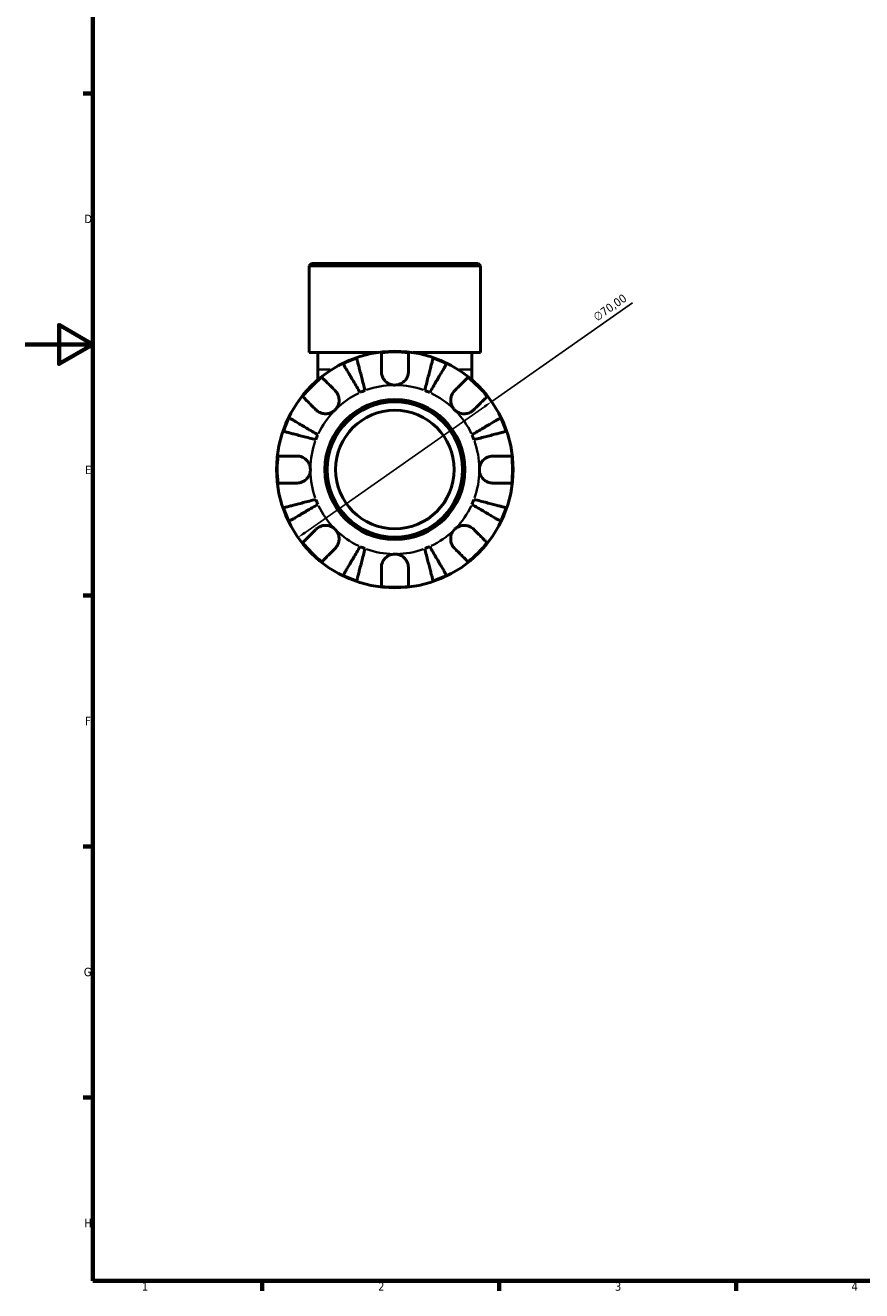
# Model space of a CAD drawing. Header units: millimetres. Extents: x 0 to 902, y 0 to 783.
# Tile 1 of 6: x 0 to 247, y 17 to 391. Entities that reach past the tile are written whole.
import ezdxf

# ---------------------------------------------------------------- set-up
doc = ezdxf.new("R2010")
doc.units = ezdxf.units.MM
for name, color, linetype, lineweight in [('Border (ISO)', 7, 'Continuous', 70), ('Dimension (ISO)', 7, 'Continuous', 25), ('Visible (ISO)', 7, 'Continuous', 50), ('Visible Narrow (ISO)', 7, 'Continuous', 35)]:
    doc.layers.add(name, color=color, linetype=linetype, lineweight=lineweight)
doc.styles.add('Note Text (ISO)', font='tahoma.ttf')
doc.dimstyles.new('Default (ISO)', dxfattribs={"dimtxt": 2.5, "dimasz": 2.5, "dimexe": 3.175, "dimexo": 0, "dimgap": 0.762, "dimtad": 1, "dimrnd": 1e-08, "dimzin": 0, "dimtxsty": 'Note Text (ISO)', "dimcen": 0.09, "dimdle": 10, "dimclrd": 256, "dimclre": 256, "dimclrt": 232, "dimazin": 0, "dimtfac": 1.40208, "dimtmove": 0, "dimatfit": 3, "dimfxl": 1, "dimtolj": 1, "dimtzin": 0, "dimlwd": -1, "dimlwe": -1, "dimarcsym": 0})

# ---------------------------------------------------------------- blocks, each defined once
blk = doc.blocks.new('Borders Default Border')
at = {"layer": 'Border (ISO)'}
for p, q in [((20, 371.25), (17.1, 371.25)), ((20, 222.75), (17.1, 222.75)), ((20, 148.5), (17.1, 148.5)), ((20, 74.25), (17.1, 74.25)), ((70.08, 20), (70.08, 17.1)), ((140.17, 20), (140.17, 17.1)), ((210.25, 20), (210.25, 17.1))]:
    blk.add_line(p, q, dxfattribs=at)
at = {"layer": 'Border (ISO)', "flags": 128}
for points in [[(20, 20), (20, 574), (821, 574), (821, 20), (20, 20)], [(0, 297), (20, 297), (10, 302.77), (10, 291.23), (20, 297)]]:
    blk.add_lwpolyline(points, dxfattribs=at)
at = {"layer": 'Border (ISO)', "color": 232, "true_color": 0xca0064, "char_height": 2.5, "attachment_point": 7, "style": 'Note Text (ISO)'}
for s, insert in [('D', (17.43, 332.88)), ('E', (17.64, 258.63)), ('F', (17.7, 184.38)), ('G', (17.31, 110.08)), ('H', (17.44, 35.88)), ('1', (34.48, 17.1)), ('2', (104.37, 17.1)), ('3', (174.43, 17.05)), ('4', (244.42, 17.1))]:
    blk.add_mtext(s, dxfattribs=dict(at, insert=insert))
blk = doc.blocks.new('*D14')
at = {"layer": 'Defpoints', "color": 0, "transparency": 16777216}
for p in [(137.98, 280.09), (80.68, 239.89)]:
    blk.add_point(p, dxfattribs=at)
at = {"layer": 'Dimension (ISO)', "transparency": 16777216}
for p, q in [((137.98, 280.09), (179.61, 309.3)), ((82.73, 241.32), (135.93, 278.66))]:
    blk.add_line(p, q, dxfattribs=at)
for points in [[(135.7, 279), (136.17, 278.32), (137.98, 280.09)], [(82.49, 241.66), (82.97, 240.98), (80.68, 239.89)]]:
    blk.add_solid(points, dxfattribs=at)
at = {"layer": 'Dimension (ISO)', "color": 232, "true_color": 0xca0064, "transparency": 16777216, "insert": (167.71, 305.81), "char_height": 2.5, "attachment_point": 1, "rotation": 35.0563, "style": 'Note Text (ISO)'}
blk.add_mtext('\\A1;∅70,00', dxfattribs=at)

msp = doc.modelspace()

# ---------------------------------------------------------------- linework, layer by layer
at = {"layer": 'Visible (ISO)'}
for p, q in [((84.712, 320.991), (84.012, 320.291)), ((134.65, 320.291), (84.012, 320.291)), ((84.012, 294.591), (84.012, 320.291)), ((84.712, 320.991), (133.95, 320.991)), ((133.95, 320.991), (134.65, 320.291)), ((134.65, 294.591), (134.65, 320.291)), ((104.054, 294.591), (84.012, 294.591)), ((86.544, 294.591), (86.544, 289.551)), ((134.65, 294.591), (114.607, 294.591)), ((132.118, 294.591), (132.118, 289.551)), ((86.544, 289.551), (86.544, 286.557)), ((132.118, 286.557), (132.118, 289.551))]:
    msp.add_line(p, q, dxfattribs=at)
for radius in [35, 20.7, 20, 17.528]:
    msp.add_circle((109.331, 259.991), radius, dxfattribs=at)
for radius, start, end in [(34.798, 108.92587, 116.07413), (34.798, 83.3993, 96.6007), (34.798, 63.92587, 71.07413), (34.798, 128.3993, 141.6007), (34.798, 38.3993, 51.6007), (25, 110.66622, 114.33378), (25, 65.66622, 69.33378), (34.798, 153.92587, 161.07413), (34.798, 18.92587, 26.07413), (25, 155.66622, 159.33378), (25, 20.66622, 24.33378), (34.798, 173.3993, 186.6007), (34.798, 353.3993, 6.6007), (25, 200.66622, 204.33378), (25, 335.66622, 339.33378), (34.798, 198.92587, 206.07413), (34.798, 333.92587, 341.07413), (34.798, 218.3993, 231.6007), (25, 245.66622, 249.33378), (25, 290.66622, 294.33378), (34.798, 308.3993, 321.6007), (34.798, 243.92587, 251.07413), (34.798, 288.92587, 296.07413), (34.798, 263.3993, 276.6007)]:
    msp.add_arc((109.331, 259.991), radius, start, end, dxfattribs=at)
for points, knots in [([(98.044, 292.908), (98.077, 292.781), (98.127, 292.59), (98.243, 292.138), (98.322, 291.833), (98.51, 291.108), (98.618, 290.688), (98.837, 289.841), (98.968, 289.336), (99.249, 288.249), (99.4, 287.667), (99.687, 286.557), (99.849, 285.927), (100.182, 284.641), (100.352, 283.984), (100.508, 283.383)], [0.1897184, 0.1897184, 0.1897184, 0.1897184, 0.3698032, 0.3698032, 0.5549844, 0.5549844, 0.7401655, 0.7401655, 0.9258164, 0.9258164, 1.1114673, 1.1114673, 1.2978252, 1.2978252, 1.484183, 1.484183, 1.484183, 1.484183]), ([(105.331, 288.991), (105.331, 289.43), (105.331, 289.874), (105.331, 290.861), (105.331, 291.385), (105.331, 292.262), (105.331, 292.697), (105.331, 293.448), (105.331, 293.763), (105.331, 294.23), (105.331, 294.427), (105.331, 294.559)], [4.90264375, 4.90264375, 4.90264375, 4.90264375, 5.04224508, 5.04224508, 5.22854914, 5.22854914, 5.41380406, 5.41380406, 5.59905898, 5.59905898, 5.77859995, 5.77859995, 5.77859995, 5.77859995]), ([(113.331, 294.559), (113.331, 294.427), (113.331, 294.23), (113.331, 293.763), (113.331, 293.448), (113.331, 292.697), (113.331, 292.262), (113.331, 291.385), (113.331, 290.861), (113.331, 289.874), (113.331, 289.43), (113.331, 288.991)], [0.18972425, 0.18972425, 0.18972425, 0.18972425, 0.36926522, 0.36926522, 0.55452014, 0.55452014, 0.73977506, 0.73977506, 0.92607912, 0.92607912, 1.06568045, 1.06568045, 1.06568045, 1.06568045]), ([(118.154, 283.383), (118.309, 283.984), (118.479, 284.641), (118.812, 285.927), (118.975, 286.557), (119.262, 287.667), (119.412, 288.249), (119.693, 289.336), (119.824, 289.841), (120.043, 290.688), (120.152, 291.108), (120.339, 291.833), (120.418, 292.138), (120.535, 292.59), (120.584, 292.781), (120.617, 292.908)], [4.4593823, 4.4593823, 4.4593823, 4.4593823, 4.6457401, 4.6457401, 4.832098, 4.832098, 5.0177489, 5.0177489, 5.2033998, 5.2033998, 5.388581, 5.388581, 5.5737621, 5.5737621, 5.753847, 5.753847, 5.753847, 5.753847]), ([(99.029, 282.77), (98.714, 283.306), (98.37, 283.89), (97.695, 285.035), (97.365, 285.596), (96.784, 286.583), (96.478, 287.101), (95.908, 288.069), (95.644, 288.518), (95.2, 289.272), (94.979, 289.646), (94.599, 290.291), (94.44, 290.562), (94.203, 290.964), (94.102, 291.135), (94.036, 291.248)], [4.4593823, 4.4593823, 4.4593823, 4.4593823, 4.6457401, 4.6457401, 4.832098, 4.832098, 5.0177489, 5.0177489, 5.2033998, 5.2033998, 5.388581, 5.388581, 5.5737621, 5.5737621, 5.753847, 5.753847, 5.753847, 5.753847]), ([(109.331, 284.991), (108.955, 284.991), (108.581, 285.044), (107.811, 285.267), (107.424, 285.449), (106.735, 285.921), (106.436, 286.201), (105.967, 286.798), (105.789, 287.1), (105.567, 287.618), (105.499, 287.822), (105.402, 288.216), (105.37, 288.404), (105.337, 288.725), (105.331, 288.859), (105.331, 288.991)], [0, 0, 0, 0, 0.11274969, 0.11274969, 0.24046199, 0.24046199, 0.3630761, 0.3630761, 0.46982648, 0.46982648, 0.53680834, 0.53680834, 0.59738122, 0.59738122, 0.64072731, 0.64072731, 0.64072731, 0.64072731]), ([(113.331, 288.991), (113.331, 288.793), (113.316, 288.592), (113.257, 288.203), (113.215, 288.015), (113.089, 287.6), (112.998, 287.374), (112.685, 286.77), (112.423, 286.415), (111.747, 285.765), (111.329, 285.491), (110.383, 285.096), (109.86, 284.991), (109.331, 284.991)], [-0.64798358, -0.64798358, -0.64798358, -0.64798358, -0.58129223, -0.58129223, -0.51957432, -0.51957432, -0.44316993, -0.44316993, -0.3085364, -0.3085364, -0.15881239, -0.15881239, 0, 0, 0, 0]), ([(124.626, 291.248), (124.559, 291.135), (124.459, 290.964), (124.222, 290.562), (124.062, 290.291), (123.682, 289.646), (123.462, 289.272), (123.018, 288.518), (122.753, 288.069), (122.183, 287.101), (121.878, 286.583), (121.296, 285.596), (120.966, 285.035), (120.292, 283.89), (119.947, 283.306), (119.632, 282.77)], [0.1897184, 0.1897184, 0.1897184, 0.1897184, 0.3698032, 0.3698032, 0.5549844, 0.5549844, 0.7401655, 0.7401655, 0.9258164, 0.9258164, 1.1114673, 1.1114673, 1.2978252, 1.2978252, 1.484183, 1.484183, 1.484183, 1.484183]), ([(87.716, 287.262), (87.809, 287.17), (87.949, 287.03), (88.279, 286.7), (88.502, 286.477), (89.032, 285.946), (89.34, 285.639), (89.961, 285.018), (90.331, 284.648), (91.029, 283.95), (91.343, 283.636), (91.653, 283.326)], [0.18972425, 0.18972425, 0.18972425, 0.18972425, 0.36926522, 0.36926522, 0.55452014, 0.55452014, 0.73977506, 0.73977506, 0.92607912, 0.92607912, 1.06568045, 1.06568045, 1.06568045, 1.06568045]), ([(127.008, 283.326), (127.318, 283.636), (127.633, 283.95), (128.33, 284.648), (128.701, 285.018), (129.321, 285.639), (129.629, 285.946), (130.16, 286.477), (130.383, 286.7), (130.713, 287.03), (130.852, 287.17), (130.945, 287.262)], [4.90264375, 4.90264375, 4.90264375, 4.90264375, 5.04224508, 5.04224508, 5.22854914, 5.22854914, 5.41380406, 5.41380406, 5.59905898, 5.59905898, 5.77859995, 5.77859995, 5.77859995, 5.77859995]), ([(85.996, 277.669), (85.686, 277.979), (85.372, 278.293), (84.674, 278.991), (84.304, 279.361), (83.683, 279.982), (83.376, 280.29), (82.845, 280.82), (82.622, 281.043), (82.292, 281.373), (82.152, 281.513), (82.06, 281.606)], [4.90264375, 4.90264375, 4.90264375, 4.90264375, 5.04224508, 5.04224508, 5.22854914, 5.22854914, 5.41380406, 5.41380406, 5.59905898, 5.59905898, 5.77859995, 5.77859995, 5.77859995, 5.77859995]), ([(91.653, 283.326), (91.741, 283.238), (91.826, 283.145), (92.069, 282.851), (92.215, 282.637), (92.472, 282.162), (92.58, 281.903), (92.774, 281.247), (92.83, 280.846), (92.817, 279.938), (92.715, 279.442), (92.323, 278.487), (92.027, 278.043), (91.653, 277.669)], [-0.64434498, -0.64434498, -0.64434498, -0.64434498, -0.60308586, -0.60308586, -0.52007987, -0.52007987, -0.43273909, -0.43273909, -0.31000661, -0.31000661, -0.15868997, -0.15868997, 0, 0, 0, 0]), ([(127.008, 277.669), (126.799, 277.878), (126.613, 278.11), (126.286, 278.628), (126.15, 278.915), (125.909, 279.626), (125.838, 280.056), (125.836, 280.898), (125.898, 281.301), (126.1, 281.952), (126.21, 282.207), (126.472, 282.676), (126.621, 282.89), (126.858, 283.169), (126.932, 283.249), (127.008, 283.326)], [0, 0, 0, 0, 0.08884908, 0.08884908, 0.18379648, 0.18379648, 0.31419699, 0.31419699, 0.43784665, 0.43784665, 0.52411276, 0.52411276, 0.60765264, 0.60765264, 0.6434969, 0.6434969, 0.6434969, 0.6434969]), ([(136.602, 281.606), (136.509, 281.513), (136.369, 281.373), (136.039, 281.043), (135.816, 280.82), (135.286, 280.29), (134.978, 279.982), (134.358, 279.361), (133.987, 278.991), (133.29, 278.293), (132.975, 277.979), (132.665, 277.669)], [0.18972425, 0.18972425, 0.18972425, 0.18972425, 0.36926522, 0.36926522, 0.55452014, 0.55452014, 0.73977506, 0.73977506, 0.92607912, 0.92607912, 1.06568045, 1.06568045, 1.06568045, 1.06568045]), ([(91.653, 277.669), (91.444, 277.46), (91.212, 277.274), (90.694, 276.947), (90.407, 276.81), (89.696, 276.569), (89.266, 276.498), (88.424, 276.496), (88.021, 276.558), (87.37, 276.761), (87.115, 276.871), (86.646, 277.133), (86.432, 277.282), (86.153, 277.519), (86.073, 277.593), (85.996, 277.669)], [0, 0, 0, 0, 0.08884908, 0.08884908, 0.18379648, 0.18379648, 0.31419699, 0.31419699, 0.43784665, 0.43784665, 0.52411276, 0.52411276, 0.60765264, 0.60765264, 0.6434969, 0.6434969, 0.6434969, 0.6434969]), ([(132.665, 277.669), (132.577, 277.581), (132.484, 277.496), (132.19, 277.253), (131.976, 277.107), (131.501, 276.85), (131.242, 276.742), (130.587, 276.548), (130.186, 276.492), (129.278, 276.505), (128.781, 276.607), (127.827, 276.999), (127.382, 277.295), (127.008, 277.669)], [-0.64434498, -0.64434498, -0.64434498, -0.64434498, -0.60308586, -0.60308586, -0.52007987, -0.52007987, -0.43273909, -0.43273909, -0.31000661, -0.31000661, -0.15868997, -0.15868997, 0, 0, 0, 0]), ([(78.074, 275.286), (78.187, 275.22), (78.358, 275.119), (78.76, 274.882), (79.031, 274.723), (79.676, 274.343), (80.05, 274.122), (80.804, 273.678), (81.253, 273.414), (82.221, 272.844), (82.739, 272.538), (83.726, 271.957), (84.287, 271.627), (85.432, 270.952), (86.016, 270.608), (86.552, 270.293)], [0.1897184, 0.1897184, 0.1897184, 0.1897184, 0.3698032, 0.3698032, 0.5549844, 0.5549844, 0.7401655, 0.7401655, 0.9258164, 0.9258164, 1.1114673, 1.1114673, 1.2978252, 1.2978252, 1.484183, 1.484183, 1.484183, 1.484183]), ([(132.11, 270.293), (132.645, 270.608), (133.23, 270.952), (134.375, 271.627), (134.935, 271.957), (135.922, 272.538), (136.441, 272.844), (137.408, 273.414), (137.858, 273.678), (138.611, 274.122), (138.985, 274.343), (139.631, 274.723), (139.902, 274.882), (140.304, 275.119), (140.474, 275.22), (140.587, 275.286)], [4.4593823, 4.4593823, 4.4593823, 4.4593823, 4.6457401, 4.6457401, 4.832098, 4.832098, 5.0177489, 5.0177489, 5.2033998, 5.2033998, 5.388581, 5.388581, 5.5737621, 5.5737621, 5.753847, 5.753847, 5.753847, 5.753847]), ([(85.939, 268.814), (85.338, 268.97), (84.681, 269.14), (83.395, 269.473), (82.765, 269.635), (81.655, 269.922), (81.073, 270.073), (79.986, 270.354), (79.481, 270.485), (78.634, 270.704), (78.214, 270.812), (77.489, 271), (77.184, 271.079), (76.732, 271.195), (76.541, 271.245), (76.414, 271.278)], [4.4593823, 4.4593823, 4.4593823, 4.4593823, 4.6457401, 4.6457401, 4.832098, 4.832098, 5.0177489, 5.0177489, 5.2033998, 5.2033998, 5.388581, 5.388581, 5.5737621, 5.5737621, 5.753847, 5.753847, 5.753847, 5.753847]), ([(142.247, 271.278), (142.12, 271.245), (141.929, 271.195), (141.477, 271.079), (141.173, 271), (140.448, 270.812), (140.027, 270.704), (139.18, 270.485), (138.675, 270.354), (137.588, 270.073), (137.006, 269.922), (135.897, 269.635), (135.267, 269.473), (133.98, 269.14), (133.323, 268.97), (132.722, 268.814)], [0.1897184, 0.1897184, 0.1897184, 0.1897184, 0.3698032, 0.3698032, 0.5549844, 0.5549844, 0.7401655, 0.7401655, 0.9258164, 0.9258164, 1.1114673, 1.1114673, 1.2978252, 1.2978252, 1.484183, 1.484183, 1.484183, 1.484183]), ([(74.763, 263.991), (74.895, 263.991), (75.092, 263.991), (75.559, 263.991), (75.874, 263.991), (76.625, 263.991), (77.06, 263.991), (77.937, 263.991), (78.461, 263.991), (79.448, 263.991), (79.892, 263.991), (80.331, 263.991)], [0.18972425, 0.18972425, 0.18972425, 0.18972425, 0.36926522, 0.36926522, 0.55452014, 0.55452014, 0.73977506, 0.73977506, 0.92607912, 0.92607912, 1.06568045, 1.06568045, 1.06568045, 1.06568045]), ([(80.331, 263.991), (80.477, 263.991), (80.625, 263.983), (81.011, 263.94), (81.248, 263.892), (81.739, 263.745), (81.99, 263.641), (82.588, 263.318), (82.916, 263.071), (83.551, 262.416), (83.83, 261.994), (84.226, 261.043), (84.331, 260.519), (84.331, 259.991)], [-0.64008532, -0.64008532, -0.64008532, -0.64008532, -0.59222185, -0.59222185, -0.51595037, -0.51595037, -0.43235608, -0.43235608, -0.30863031, -0.30863031, -0.15844955, -0.15844955, 0, 0, 0, 0]), ([(134.331, 259.991), (134.331, 260.329), (134.373, 260.665), (134.551, 261.351), (134.693, 261.694), (135.14, 262.459), (135.485, 262.848), (136.16, 263.369), (136.453, 263.539), (136.992, 263.769), (137.229, 263.845), (137.716, 263.952), (137.964, 263.982), (138.249, 263.991), (138.29, 263.991), (138.331, 263.991)], [-2.77804136, -2.77804136, -2.77804136, -2.77804136, -2.67672151, -2.67672151, -2.56558131, -2.56558131, -2.40960112, -2.40960112, -2.30519389, -2.30519389, -2.22617552, -2.22617552, -2.14450488, -2.14450488, -2.1308178, -2.1308178, -2.1308178, -2.1308178]), ([(138.331, 263.991), (138.769, 263.991), (139.214, 263.991), (140.2, 263.991), (140.724, 263.991), (141.602, 263.991), (142.037, 263.991), (142.787, 263.991), (143.103, 263.991), (143.569, 263.991), (143.767, 263.991), (143.898, 263.991)], [4.90264375, 4.90264375, 4.90264375, 4.90264375, 5.04224508, 5.04224508, 5.22854914, 5.22854914, 5.41380406, 5.41380406, 5.59905898, 5.59905898, 5.77859995, 5.77859995, 5.77859995, 5.77859995]), ([(84.331, 259.991), (84.331, 259.654), (84.288, 259.317), (84.111, 258.632), (83.969, 258.288), (83.521, 257.523), (83.177, 257.135), (82.501, 256.614), (82.208, 256.444), (81.669, 256.213), (81.432, 256.138), (80.945, 256.031), (80.698, 256.001), (80.412, 255.992), (80.371, 255.991), (80.331, 255.991)], [-2.77804136, -2.77804136, -2.77804136, -2.77804136, -2.67672151, -2.67672151, -2.56558131, -2.56558131, -2.40960112, -2.40960112, -2.30519389, -2.30519389, -2.22617552, -2.22617552, -2.14450488, -2.14450488, -2.1308178, -2.1308178, -2.1308178, -2.1308178]), ([(138.331, 255.991), (138.184, 255.991), (138.036, 255.999), (137.651, 256.042), (137.414, 256.09), (136.923, 256.238), (136.672, 256.341), (136.073, 256.664), (135.745, 256.912), (135.11, 257.567), (134.832, 257.989), (134.435, 258.94), (134.331, 259.463), (134.331, 259.991)], [-0.64008532, -0.64008532, -0.64008532, -0.64008532, -0.59222185, -0.59222185, -0.51595037, -0.51595037, -0.43235608, -0.43235608, -0.30863031, -0.30863031, -0.15844955, -0.15844955, 0, 0, 0, 0]), ([(80.331, 255.991), (79.892, 255.991), (79.448, 255.991), (78.461, 255.991), (77.937, 255.991), (77.06, 255.991), (76.625, 255.991), (75.874, 255.991), (75.559, 255.991), (75.092, 255.991), (74.895, 255.991), (74.763, 255.991)], [4.90264375, 4.90264375, 4.90264375, 4.90264375, 5.04224508, 5.04224508, 5.22854914, 5.22854914, 5.41380406, 5.41380406, 5.59905898, 5.59905898, 5.77859995, 5.77859995, 5.77859995, 5.77859995]), ([(143.898, 255.991), (143.767, 255.991), (143.569, 255.991), (143.103, 255.991), (142.787, 255.991), (142.037, 255.991), (141.602, 255.991), (140.724, 255.991), (140.2, 255.991), (139.214, 255.991), (138.769, 255.991), (138.331, 255.991)], [0.18972425, 0.18972425, 0.18972425, 0.18972425, 0.36926522, 0.36926522, 0.55452014, 0.55452014, 0.73977506, 0.73977506, 0.92607912, 0.92607912, 1.06568045, 1.06568045, 1.06568045, 1.06568045]), ([(76.414, 248.705), (76.541, 248.738), (76.732, 248.787), (77.184, 248.904), (77.489, 248.983), (78.214, 249.17), (78.634, 249.279), (79.481, 249.498), (79.986, 249.629), (81.073, 249.91), (81.655, 250.06), (82.765, 250.347), (83.395, 250.51), (84.681, 250.843), (85.338, 251.013), (85.939, 251.168)], [0.1897184, 0.1897184, 0.1897184, 0.1897184, 0.3698032, 0.3698032, 0.5549844, 0.5549844, 0.7401655, 0.7401655, 0.9258164, 0.9258164, 1.1114673, 1.1114673, 1.2978252, 1.2978252, 1.484183, 1.484183, 1.484183, 1.484183]), ([(132.722, 251.168), (133.323, 251.013), (133.98, 250.843), (135.267, 250.51), (135.897, 250.347), (137.006, 250.06), (137.588, 249.91), (138.675, 249.629), (139.18, 249.498), (140.027, 249.279), (140.448, 249.17), (141.173, 248.983), (141.477, 248.904), (141.929, 248.787), (142.12, 248.738), (142.247, 248.705)], [4.4593823, 4.4593823, 4.4593823, 4.4593823, 4.6457401, 4.6457401, 4.832098, 4.832098, 5.0177489, 5.0177489, 5.2033998, 5.2033998, 5.388581, 5.388581, 5.5737621, 5.5737621, 5.753847, 5.753847, 5.753847, 5.753847]), ([(86.552, 249.69), (86.016, 249.375), (85.432, 249.03), (84.287, 248.356), (83.726, 248.026), (82.739, 247.444), (82.221, 247.139), (81.253, 246.569), (80.804, 246.304), (80.05, 245.86), (79.676, 245.64), (79.031, 245.26), (78.76, 245.1), (78.358, 244.863), (78.187, 244.763), (78.074, 244.696)], [4.4593823, 4.4593823, 4.4593823, 4.4593823, 4.6457401, 4.6457401, 4.832098, 4.832098, 5.0177489, 5.0177489, 5.2033998, 5.2033998, 5.388581, 5.388581, 5.5737621, 5.5737621, 5.753847, 5.753847, 5.753847, 5.753847]), ([(140.587, 244.696), (140.474, 244.763), (140.304, 244.863), (139.902, 245.1), (139.631, 245.26), (138.985, 245.64), (138.611, 245.86), (137.858, 246.304), (137.408, 246.569), (136.441, 247.139), (135.922, 247.444), (134.935, 248.026), (134.375, 248.356), (133.23, 249.03), (132.645, 249.375), (132.11, 249.69)], [0.1897184, 0.1897184, 0.1897184, 0.1897184, 0.3698032, 0.3698032, 0.5549844, 0.5549844, 0.7401655, 0.7401655, 0.9258164, 0.9258164, 1.1114673, 1.1114673, 1.2978252, 1.2978252, 1.484183, 1.484183, 1.484183, 1.484183]), ([(85.996, 242.314), (86.084, 242.402), (86.177, 242.486), (86.471, 242.729), (86.685, 242.875), (87.16, 243.133), (87.419, 243.241), (88.075, 243.435), (88.476, 243.491), (89.384, 243.478), (89.88, 243.376), (90.835, 242.984), (91.279, 242.688), (91.653, 242.314)], [-0.64434498, -0.64434498, -0.64434498, -0.64434498, -0.60308586, -0.60308586, -0.52007987, -0.52007987, -0.43273909, -0.43273909, -0.31000661, -0.31000661, -0.15868997, -0.15868997, 0, 0, 0, 0]), ([(127.008, 242.314), (127.218, 242.523), (127.45, 242.709), (127.968, 243.036), (128.254, 243.172), (128.965, 243.413), (129.395, 243.484), (130.237, 243.486), (130.64, 243.424), (131.292, 243.222), (131.546, 243.112), (132.016, 242.85), (132.23, 242.701), (132.509, 242.464), (132.589, 242.39), (132.665, 242.314)], [0, 0, 0, 0, 0.08884908, 0.08884908, 0.18379648, 0.18379648, 0.31419699, 0.31419699, 0.43784665, 0.43784665, 0.52411276, 0.52411276, 0.60765264, 0.60765264, 0.6434969, 0.6434969, 0.6434969, 0.6434969]), ([(82.06, 238.377), (82.152, 238.47), (82.292, 238.609), (82.622, 238.939), (82.845, 239.162), (83.376, 239.693), (83.683, 240.001), (84.304, 240.621), (84.674, 240.992), (85.372, 241.689), (85.686, 242.004), (85.996, 242.314)], [0.18972425, 0.18972425, 0.18972425, 0.18972425, 0.36926522, 0.36926522, 0.55452014, 0.55452014, 0.73977506, 0.73977506, 0.92607912, 0.92607912, 1.06568045, 1.06568045, 1.06568045, 1.06568045]), ([(91.653, 242.314), (91.862, 242.104), (92.048, 241.872), (92.375, 241.354), (92.512, 241.068), (92.753, 240.357), (92.824, 239.927), (92.826, 239.085), (92.764, 238.682), (92.561, 238.03), (92.451, 237.776), (92.189, 237.306), (92.04, 237.092), (91.803, 236.813), (91.729, 236.733), (91.653, 236.657)], [0, 0, 0, 0, 0.08884908, 0.08884908, 0.18379648, 0.18379648, 0.31419699, 0.31419699, 0.43784665, 0.43784665, 0.52411276, 0.52411276, 0.60765264, 0.60765264, 0.6434969, 0.6434969, 0.6434969, 0.6434969]), ([(127.008, 236.657), (126.92, 236.745), (126.836, 236.838), (126.593, 237.132), (126.447, 237.346), (126.189, 237.821), (126.081, 238.08), (125.887, 238.735), (125.831, 239.136), (125.844, 240.044), (125.946, 240.541), (126.338, 241.495), (126.634, 241.94), (127.008, 242.314)], [-0.64434498, -0.64434498, -0.64434498, -0.64434498, -0.60308586, -0.60308586, -0.52007987, -0.52007987, -0.43273909, -0.43273909, -0.31000661, -0.31000661, -0.15868997, -0.15868997, 0, 0, 0, 0]), ([(132.665, 242.314), (132.975, 242.004), (133.29, 241.689), (133.987, 240.992), (134.358, 240.621), (134.978, 240.001), (135.286, 239.693), (135.816, 239.162), (136.039, 238.939), (136.369, 238.609), (136.509, 238.47), (136.602, 238.377)], [4.90264375, 4.90264375, 4.90264375, 4.90264375, 5.04224508, 5.04224508, 5.22854914, 5.22854914, 5.41380406, 5.41380406, 5.59905898, 5.59905898, 5.77859995, 5.77859995, 5.77859995, 5.77859995]), ([(91.653, 236.657), (91.343, 236.347), (91.029, 236.032), (90.331, 235.335), (89.961, 234.964), (89.34, 234.344), (89.032, 234.036), (88.502, 233.506), (88.279, 233.283), (87.949, 232.953), (87.809, 232.813), (87.716, 232.72)], [4.90264375, 4.90264375, 4.90264375, 4.90264375, 5.04224508, 5.04224508, 5.22854914, 5.22854914, 5.41380406, 5.41380406, 5.59905898, 5.59905898, 5.77859995, 5.77859995, 5.77859995, 5.77859995]), ([(94.036, 228.735), (94.102, 228.848), (94.203, 229.018), (94.44, 229.42), (94.599, 229.691), (94.979, 230.337), (95.2, 230.711), (95.644, 231.464), (95.908, 231.914), (96.478, 232.881), (96.784, 233.4), (97.365, 234.387), (97.695, 234.947), (98.37, 236.092), (98.714, 236.677), (99.029, 237.212)], [0.1897184, 0.1897184, 0.1897184, 0.1897184, 0.3698032, 0.3698032, 0.5549844, 0.5549844, 0.7401655, 0.7401655, 0.9258164, 0.9258164, 1.1114673, 1.1114673, 1.2978252, 1.2978252, 1.484183, 1.484183, 1.484183, 1.484183]), ([(100.508, 236.6), (100.352, 235.999), (100.182, 235.342), (99.849, 234.055), (99.687, 233.425), (99.4, 232.316), (99.249, 231.734), (98.968, 230.647), (98.837, 230.142), (98.618, 229.295), (98.51, 228.874), (98.322, 228.149), (98.243, 227.845), (98.127, 227.393), (98.077, 227.202), (98.044, 227.075)], [4.4593823, 4.4593823, 4.4593823, 4.4593823, 4.6457401, 4.6457401, 4.832098, 4.832098, 5.0177489, 5.0177489, 5.2033998, 5.2033998, 5.388581, 5.388581, 5.5737621, 5.5737621, 5.753847, 5.753847, 5.753847, 5.753847]), ([(120.617, 227.075), (120.584, 227.202), (120.535, 227.393), (120.418, 227.845), (120.339, 228.149), (120.152, 228.874), (120.043, 229.295), (119.824, 230.142), (119.693, 230.647), (119.412, 231.734), (119.262, 232.316), (118.975, 233.425), (118.812, 234.055), (118.479, 235.342), (118.309, 235.999), (118.154, 236.6)], [0.1897184, 0.1897184, 0.1897184, 0.1897184, 0.3698032, 0.3698032, 0.5549844, 0.5549844, 0.7401655, 0.7401655, 0.9258164, 0.9258164, 1.1114673, 1.1114673, 1.2978252, 1.2978252, 1.484183, 1.484183, 1.484183, 1.484183]), ([(119.632, 237.212), (119.947, 236.677), (120.292, 236.092), (120.966, 234.947), (121.296, 234.387), (121.878, 233.4), (122.183, 232.881), (122.753, 231.914), (123.018, 231.464), (123.462, 230.711), (123.682, 230.337), (124.062, 229.691), (124.222, 229.42), (124.459, 229.018), (124.559, 228.848), (124.626, 228.735)], [4.4593823, 4.4593823, 4.4593823, 4.4593823, 4.6457401, 4.6457401, 4.832098, 4.832098, 5.0177489, 5.0177489, 5.2033998, 5.2033998, 5.388581, 5.388581, 5.5737621, 5.5737621, 5.753847, 5.753847, 5.753847, 5.753847]), ([(130.945, 232.72), (130.852, 232.813), (130.713, 232.953), (130.383, 233.283), (130.16, 233.506), (129.629, 234.036), (129.321, 234.344), (128.701, 234.964), (128.33, 235.335), (127.633, 236.032), (127.318, 236.347), (127.008, 236.657)], [0.18972425, 0.18972425, 0.18972425, 0.18972425, 0.36926522, 0.36926522, 0.55452014, 0.55452014, 0.73977506, 0.73977506, 0.92607912, 0.92607912, 1.06568045, 1.06568045, 1.06568045, 1.06568045]), ([(105.331, 230.991), (105.331, 231.138), (105.339, 231.286), (105.382, 231.671), (105.43, 231.908), (105.577, 232.399), (105.681, 232.65), (106.004, 233.249), (106.251, 233.577), (106.906, 234.212), (107.328, 234.49), (108.279, 234.887), (108.803, 234.991), (109.331, 234.991)], [-0.64008532, -0.64008532, -0.64008532, -0.64008532, -0.59222185, -0.59222185, -0.51595037, -0.51595037, -0.43235608, -0.43235608, -0.30863031, -0.30863031, -0.15844955, -0.15844955, 0, 0, 0, 0]), ([(109.331, 234.991), (109.668, 234.991), (110.005, 234.949), (110.69, 234.771), (111.034, 234.629), (111.799, 234.182), (112.187, 233.837), (112.708, 233.162), (112.878, 232.869), (113.109, 232.33), (113.184, 232.093), (113.291, 231.606), (113.321, 231.358), (113.33, 231.073), (113.331, 231.032), (113.331, 230.991)], [-2.77804136, -2.77804136, -2.77804136, -2.77804136, -2.67672151, -2.67672151, -2.56558131, -2.56558131, -2.40960112, -2.40960112, -2.30519389, -2.30519389, -2.22617552, -2.22617552, -2.14450488, -2.14450488, -2.1308178, -2.1308178, -2.1308178, -2.1308178]), ([(105.331, 225.424), (105.331, 225.555), (105.331, 225.753), (105.331, 226.219), (105.331, 226.535), (105.331, 227.285), (105.331, 227.72), (105.331, 228.598), (105.331, 229.122), (105.331, 230.108), (105.331, 230.553), (105.331, 230.991)], [0.18972425, 0.18972425, 0.18972425, 0.18972425, 0.36926522, 0.36926522, 0.55452014, 0.55452014, 0.73977506, 0.73977506, 0.92607912, 0.92607912, 1.06568045, 1.06568045, 1.06568045, 1.06568045]), ([(113.331, 230.991), (113.331, 230.553), (113.331, 230.108), (113.331, 229.122), (113.331, 228.598), (113.331, 227.72), (113.331, 227.285), (113.331, 226.535), (113.331, 226.219), (113.331, 225.753), (113.331, 225.555), (113.331, 225.424)], [4.90264375, 4.90264375, 4.90264375, 4.90264375, 5.04224508, 5.04224508, 5.22854914, 5.22854914, 5.41380406, 5.41380406, 5.59905898, 5.59905898, 5.77859995, 5.77859995, 5.77859995, 5.77859995])]:
    msp.add_open_spline(points, degree=3, knots=knots, dxfattribs=at)
at = {"layer": 'Visible Narrow (ISO)'}
for p, q in [((86.554, 289.551), (90.207, 289.551)), ((128.455, 289.551), (132.107, 289.551))]:
    msp.add_line(p, q, dxfattribs=at)
for start, end in [(91.03331, 109.63291), (70.36709, 88.96669), (115.36709, 133.96669), (46.03331, 64.63291), (136.03331, 154.63291), (25.36709, 43.96669), (160.36709, 178.96669), (1.03331, 19.63291), (181.03331, 199.63291), (340.36709, 358.96669), (205.36709, 223.96669), (316.03331, 334.63291), (226.03331, 244.63291), (295.36709, 313.96669), (250.36709, 268.96669), (271.03331, 289.63291)]:
    msp.add_arc((109.331, 259.991), 25, start, end, dxfattribs=at)

# ---------------------------------------------------------------- block references
msp.add_blockref('Borders Default Border', (0, 0))

# ---------------------------------------------------------------- dimensions: what is measured, and where the dimension line sits
at = {"layer": 'Dimension (ISO)'}
dim = msp.add_diameter_dim_2p(p1=(80.68, 239.888), p2=(137.981, 280.095), dimstyle='Default (ISO)', override={"dimdec": 2, "dimlfac": 1, "dimtp": 0, "dimtm": 0, "dimtdec": 2, "dimatfit": 2}, dxfattribs=at)
dim.commit()
dim.dimension.update_dxf_attribs({"geometry": '*D14', "text_midpoint": (174.49, 305.712), "dimtype": 163})

doc.saveas('drawing.dxf')
